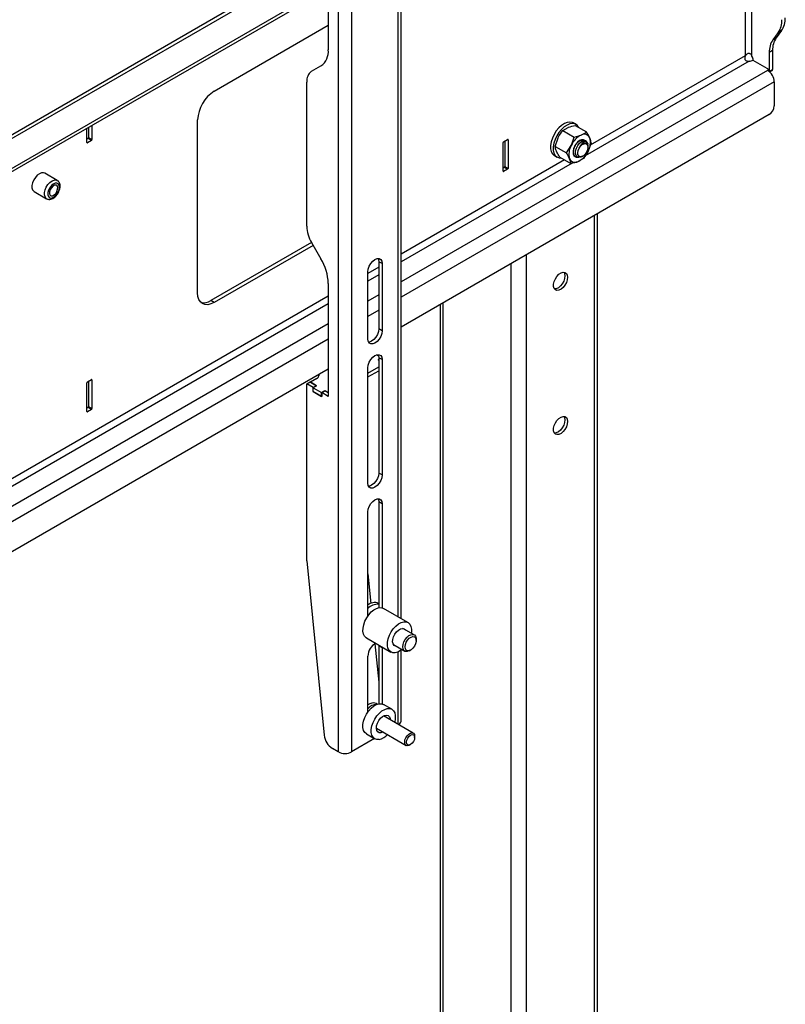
# Model space of a CAD drawing. Header units: millimetres. Extents: x -2165 to 1756, y -606 to 2289.
# Tile 9 of 10: x 1135 to 1460, y 648 to 1067. Entities that reach past the tile are written whole.
import ezdxf

# ---------------------------------------------------------------- set-up
doc = ezdxf.new("R2010")
doc.units = ezdxf.units.MM

msp = doc.modelspace()

# ---------------------------------------------------------------- linework, layer by layer
at = {"linetype": 'Continuous', "lineweight": 25}
for p, q in [((1270.05, 1270.08), (1270.05, 755.66)), ((1275.71, 1270.08), (1275.71, 755.66)), ((1295.51, 813.02), (1295.51, 1190.12)), ((1296.68, 812.34), (1296.68, 1190.82)), ((1442.91, 1182.13), (1442.91, 1051.53)), ((1445.74, 1051.26), (1445.74, 1183.77)), ((1263.46, 1094.18), (1013.84, 950.08)), ((1264.81, 1093.33), (1013.84, 948.45)), ((1264.87, 1080.71), (1013.84, 935.79)), ((1013.84, 934.44), (1264.87, 1079.35)), ((1265.78, 1078.3), (1265.78, 1054.05)), ((1217.34, 1036.45), (1265.78, 1064.41)), ((1456.92, 1061.33), (1454.63, 1058.31)), ((1454.63, 1058.31), (1456.05, 1059.12)), ((1458.33, 1062.15), (1456.05, 1059.12)), ((1458.33, 1062.15), (1456.92, 1061.33)), ((1442.84, 1051.49), (1377.04, 1013.51)), ((1442.84, 1051.54), (1442.99, 1051.45)), ((1442.84, 1051.49), (1442.96, 1051.42)), ((1442.91, 1051.53), (1442.87, 1051.55)), ((1442.91, 1051.53), (1442.99, 1051.45)), ((1454.5, 1053.65), (1453.09, 1052.84)), ((1453.09, 1052.84), (1453.09, 1044.84)), ((1454.5, 1053.65), (1454.5, 1045.65)), ((1258.69, 1044.88), (1262.67, 1047.18)), ((1444.55, 1049.21), (1374.9, 1009.01)), ((1446.16, 1049.57), (1453.02, 1045.61)), ((1452.38, 1045.24), (1296.68, 955.36)), ((1453.02, 1045.61), (1452.38, 1045.24)), ((1453.02, 1045.61), (1453.02, 1044.79)), ((1453.08, 1044.74), (1453.09, 1044.84)), ((1453.09, 1044.84), (1454.5, 1045.65)), ((1453.25, 1044.59), (1454.3, 1045.19)), ((1256.62, 979.05), (1256.62, 1040.31)), ((1455.21, 1040.34), (1296.68, 948.83)), ((1455.21, 1040.34), (1455.21, 1030.14)), ((1453.09, 1026.46), (1296.68, 936.17)), ((1163.95, 1021.1), (1163.95, 1016.69)), ((1165.37, 1021.91), (1165.37, 1015.87)), ((1210.27, 950.71), (1210.27, 1024.2)), ((1365.4, 1019.68), (1367.62, 1021)), ((1370.96, 1022.29), (1369.83, 1022.95)), ((1370.66, 1021.84), (1375.42, 1019.09)), ((1163.25, 1014.65), (1163.25, 1020.69)), ((1365.4, 1019.68), (1370.17, 1016.93)), ((1370.17, 1016.93), (1373.21, 1017.77)), ((1163.74, 1016.32), (1163.25, 1016.04)), ((1163.25, 1014.65), (1163.46, 1014.53)), ((1165.16, 1015.51), (1163.46, 1014.53)), ((1165.16, 1015.51), (1163.74, 1016.32)), ((1163.95, 1016.69), (1165.37, 1015.87)), ((1340.02, 1002.38), (1340.02, 1014.55)), ((1340.24, 1014.92), (1341.93, 1015.9)), ((1340.73, 1015.2), (1340.73, 1004.43)), ((1342.14, 1015.78), (1341.93, 1015.9)), ((1342.14, 1015.78), (1342.14, 1003.61)), ((1362.12, 1012.97), (1363.35, 1016.56)), ((1362.12, 1012.97), (1366.89, 1010.22)), ((1366.89, 1010.22), (1368.94, 1013.34)), ((1373.18, 1015.36), (1373.43, 1015.25)), ((1375.95, 1014.22), (1375.94, 1013.52)), ((1376.06, 1012.61), (1376.06, 1012.83)), ((1377.39, 1014.53), (1376.16, 1010.94)), ((1361.83, 1009.09), (1362.96, 1008.44)), ((1364.09, 1008.42), (1368.86, 1005.67)), ((1370.75, 1008.56), (1370.86, 1008.5)), ((1373.57, 1008.68), (1373.89, 1008.86)), ((1366.16, 1007.22), (1296.68, 967.12)), ((1369.35, 1005.8), (1296.68, 963.85)), ((1340.73, 1004.43), (1342.14, 1003.61)), ((1374.11, 1007.82), (1371.89, 1006.51)), ((1150.65, 998.5), (1145.34, 1001.56)), ((1340.52, 1004.06), (1340.02, 1003.77)), ((1340.02, 1002.38), (1340.24, 1002.26)), ((1341.93, 1003.24), (1340.24, 1002.26)), ((1341.93, 1003.24), (1340.52, 1004.06)), ((1140.84, 993.77), (1146.15, 990.71)), ((1378.84, 398.55), (1378.84, 983.6)), ((1380.19, 397.77), (1380.19, 984.38)), ((1258.67, 972.12), (1215.93, 947.44)), ((1259.38, 970.89), (1217.34, 946.63)), ((1258.69, 972.08), (1262.67, 965.19)), ((1349.99, 381.27), (1349.99, 966.95)), ((1288.62, 963.16), (1287.2, 963.97)), ((1287.2, 963.97), (1287.2, 935.4)), ((1288.62, 963.16), (1288.62, 934.58)), ((1343.49, 378.66), (1343.49, 963.19)), ((1287.2, 961.64), (1282.61, 958.99)), ((1282.61, 931.11), (1282.61, 959.69)), ((1287.2, 958.38), (1282.61, 955.72)), ((1265.78, 954.74), (1265.78, 906.74)), ((1287.2, 949.89), (1282.61, 947.23)), ((1265.78, 949.27), (1013.84, 803.83)), ((1265.78, 946.01), (1013.84, 800.57)), ((1217.34, 946.63), (1215.93, 947.44)), ((1313.29, 945.76), (1313.29, 361.23)), ((1314.64, 362.01), (1314.64, 946.54)), ((1287.2, 943.36), (1282.61, 940.7)), ((1265.78, 937.52), (1013.84, 792.08)), ((1288.62, 934.58), (1287.2, 935.4)), ((1265.78, 930.99), (1013.84, 785.55)), ((1287.14, 923.79), (1286.2, 924.34)), ((1287.01, 922.24), (1287.2, 922.35)), ((1287.2, 922.12), (1287.01, 922.24)), ((1287.08, 922.2), (1287.2, 922.27)), ((1287.2, 922.12), (1287.08, 922.2)), ((1288.62, 922.33), (1287.2, 923.15)), ((1287.2, 923.15), (1287.2, 874.15)), ((1288.62, 922.33), (1288.62, 873.34)), ((1265.78, 918.33), (1013.84, 772.89)), ((1282.61, 916.63), (1287.2, 919.29)), ((1282.61, 869.87), (1282.61, 918.86)), ((1282.61, 915), (1287.2, 917.65)), ((1163.25, 900.33), (1163.25, 912.5)), ((1163.46, 912.87), (1165.16, 913.85)), ((1163.95, 913.15), (1163.95, 902.37)), ((1165.37, 913.72), (1165.16, 913.85)), ((1165.37, 913.72), (1165.37, 901.56)), ((1256.62, 912.02), (1258.03, 912.84)), ((1260.77, 911.26), (1258.03, 912.84)), ((1260.85, 914.28), (1258.19, 912.75)), ((1258.19, 912.75), (1260.84, 911.22)), ((1261.73, 915.99), (1261.73, 915.5)), ((1256.62, 836.9), (1256.62, 912.02)), ((1259.36, 910.44), (1256.62, 912.02)), ((1259.36, 910.44), (1260.77, 911.26)), ((1259.36, 908.81), (1259.36, 910.44)), ((1259.36, 908.81), (1259.43, 908.85)), ((1263.04, 906.68), (1259.36, 908.81)), ((1260.84, 911.22), (1259.43, 910.4)), ((1259.43, 910.4), (1262.97, 908.36)), ((1259.43, 908.77), (1259.43, 910.4)), ((1259.43, 908.77), (1262.97, 906.72)), ((1260.77, 911.17), (1260.77, 911.26)), ((1262.97, 908.36), (1264.38, 909.17)), ((1262.97, 906.72), (1262.97, 908.36)), ((1263.04, 908.32), (1264.45, 909.13)), ((1263.04, 908.32), (1263.04, 906.68)), ((1265.78, 906.74), (1263.04, 908.32)), ((1264.38, 909.17), (1265.78, 908.37)), ((1264.38, 909.09), (1264.38, 909.17)), ((1265.78, 908.37), (1264.45, 909.13)), ((1262.97, 906.72), (1263.04, 906.77)), ((1163.74, 902.01), (1163.25, 901.72)), ((1163.25, 900.33), (1163.46, 900.21)), ((1165.16, 901.19), (1163.46, 900.21)), ((1165.16, 901.19), (1163.74, 902.01)), ((1163.95, 902.37), (1165.37, 901.56)), ((1288.62, 873.34), (1287.2, 874.15)), ((1288.62, 861.09), (1287.2, 861.91)), ((1287.2, 861.91), (1287.2, 816.91)), ((1288.62, 861.09), (1288.62, 816.89)), ((1282.61, 813.42), (1282.61, 857.62)), ((1256.62, 836.9), (1264.02, 762.73)), ((1282.61, 831.28), (1283.86, 818.76)), ((1287.2, 818.68), (1287.07, 818.76)), ((1299.63, 810.64), (1289.24, 816.64)), ((1282.61, 813.44), (1282.71, 813.57)), ((1302.25, 805.37), (1297.45, 808.15)), ((1281.99, 804.08), (1292.38, 798.08)), ((1303.08, 802.98), (1303.08, 803.54)), ((1285.57, 801.56), (1287.2, 785.21)), ((1287.18, 801.09), (1287.2, 800.67)), ((1288.62, 799.85), (1287.2, 800.67)), ((1287.2, 800.67), (1287.2, 776.08)), ((1288.59, 800.27), (1288.62, 799.85)), ((1288.62, 799.85), (1288.62, 776.07)), ((1293.45, 801.22), (1298.26, 798.44)), ((1282.61, 772.6), (1282.61, 796.38)), ((1295.51, 767.28), (1295.51, 798.18)), ((1296.68, 768.72), (1296.68, 798.88)), ((1300.26, 798.64), (1300.74, 798.92)), ((1282.86, 775.78), (1282.61, 775.71)), ((1286.58, 775.91), (1286.07, 776.2)), ((1292.77, 773.77), (1289.24, 775.81)), ((1301.85, 763.62), (1289.21, 770.92)), ((1286.21, 765.72), (1298.85, 758.43)), ((1281.99, 763.26), (1285.52, 761.22)), ((1302.47, 761.8), (1302.47, 762.25)), ((1285.43, 761.27), (1275.71, 755.66)), ((1300.35, 758.58), (1300.74, 758.8)), ((1270.05, 755.66), (1267.53, 757.11))]:
    msp.add_line(p, q, dxfattribs=at)
at = {"linetype": 'Continuous', "lineweight": 25, "flags": 128}
for points in [[(1442.87, 1051.55), (1442.86, 1051.55), (1442.85, 1051.55), (1442.84, 1051.54), (1442.84, 1051.53), (1442.83, 1051.52), (1442.83, 1051.51), (1442.83, 1051.5), (1442.84, 1051.49)], [(1369.83, 1022.95), (1369.44, 1023.13), (1368.42, 1023.32), (1367.28, 1023.17), (1366.07, 1022.68), (1364.85, 1021.88), (1363.67, 1020.81)], [(1372.14, 1020.98), (1372.07, 1021.13), (1371.42, 1021.96), (1370.57, 1022.48), (1369.55, 1022.67), (1368.41, 1022.51), (1367.2, 1022.03), (1365.98, 1021.23), (1364.8, 1020.16)], [(1363.67, 1020.81), (1362.6, 1019.51), (1361.68, 1018.05), (1360.95, 1016.5), (1360.45, 1014.92), (1360.2, 1013.39), (1360.22, 1011.99), (1360.5, 1010.77), (1361.02, 1009.8), (1361.78, 1009.12), (1361.83, 1009.09)], [(1364.8, 1020.16), (1363.73, 1018.86), (1362.81, 1017.4), (1362.08, 1015.84), (1361.58, 1014.26), (1361.33, 1012.74), (1361.35, 1011.33), (1361.63, 1010.12), (1362.15, 1009.15), (1362.91, 1008.47), (1363.85, 1008.11), (1364.69, 1008.07)], [(1374.86, 1015.36), (1374.75, 1015.46), (1374.13, 1015.76), (1373.37, 1015.74), (1372.53, 1015.4), (1371.7, 1014.76), (1370.94, 1013.9), (1370.33, 1012.88), (1369.91, 1011.79), (1369.73, 1010.73), (1369.8, 1009.8), (1370.11, 1009.08), (1370.64, 1008.63), (1370.67, 1008.61)], [(1373.56, 1008.71), (1373.04, 1008.43), (1372.21, 1008.3), (1371.51, 1008.54), (1371.02, 1009.12), (1370.78, 1010), (1370.84, 1011.08), (1371.17, 1012.24), (1371.77, 1013.38), (1372.55, 1014.34), (1373.43, 1015.03), (1374.32, 1015.37), (1374.58, 1015.4), (1374.58, 1015.4)], [(1375.98, 1013.25), (1376.05, 1012.44), (1375.87, 1011.49), (1375.45, 1010.53), (1374.84, 1009.66), (1374.12, 1009.01), (1373.37, 1008.64), (1372.68, 1008.59), (1372.14, 1008.88), (1371.81, 1009.47), (1371.73, 1010.29), (1371.92, 1011.24), (1372.34, 1012.2), (1372.94, 1013.06), (1373.67, 1013.72), (1374.42, 1014.09), (1375.11, 1014.14), (1375.65, 1013.85), (1375.98, 1013.25)], [(1370.74, 1008.59), (1371.34, 1008.49), (1371.52, 1008.5)], [(1145.34, 1001.56), (1144.81, 1001.75), (1143.99, 1001.71), (1143.09, 1001.34), (1142.2, 1000.67), (1141.37, 999.76), (1140.69, 998.68), (1140.2, 997.52), (1139.94, 996.37), (1139.94, 995.33), (1140.2, 994.47), (1140.69, 993.87), (1140.84, 993.77)], [(1146.18, 990.69), (1145.95, 990.84), (1145.48, 991.46), (1145.24, 992.33), (1145.26, 993.38), (1145.53, 994.54), (1146.03, 995.7), (1146.73, 996.77), (1147.56, 997.67), (1148.46, 998.31), (1149.35, 998.66), (1150.17, 998.68), (1150.63, 998.51)], [(1150.4, 992.51), (1151.02, 993.49), (1151.42, 994.54), (1151.58, 995.55), (1151.47, 996.42), (1151.1, 997.04), (1150.51, 997.36), (1149.78, 997.33), (1148.97, 996.97), (1148.17, 996.3), (1147.48, 995.41), (1146.96, 994.38), (1146.67, 993.34), (1146.65, 992.39), (1146.9, 991.63), (1147.38, 991.15), (1148.05, 991), (1148.84, 991.2), (1149.65, 991.72), (1150.4, 992.51)], [(1150.03, 992.99), (1150.54, 993.83), (1150.82, 994.72), (1150.85, 995.53), (1150.61, 996.14), (1150.14, 996.45), (1149.51, 996.42), (1148.82, 996.05), (1148.18, 995.4), (1147.67, 994.57), (1147.38, 993.68), (1147.36, 992.86), (1147.6, 992.26), (1148.07, 991.94), (1148.7, 991.97), (1149.39, 992.34), (1150.03, 992.99)], [(1282.61, 959.69), (1282.75, 960.85), (1283.18, 962.06), (1283.84, 963.21), (1284.68, 964.19), (1285.61, 964.89), (1286.54, 965.26), (1287.38, 965.25), (1288.04, 964.87), (1288.47, 964.15), (1288.62, 963.16)], [(1286.91, 965.3), (1287.06, 964.96), (1287.2, 963.97)], [(1367.42, 957.33), (1367.29, 956.23), (1366.9, 955.07), (1366.29, 953.96), (1365.52, 953), (1364.64, 952.26), (1363.75, 951.82), (1362.92, 951.72), (1362.22, 951.96), (1361.71, 952.52), (1361.45, 953.36), (1361.45, 954.4), (1361.71, 955.54), (1362.22, 956.68), (1362.92, 957.73), (1363.75, 958.59), (1364.64, 959.18), (1365.52, 959.46), (1366.29, 959.39), (1366.9, 958.98), (1367.29, 958.27), (1367.42, 957.33)], [(1365.9, 959.47), (1366.16, 958.93), (1366.29, 957.98)], [(1366.29, 957.98), (1366.16, 956.88), (1365.77, 955.73), (1365.16, 954.62), (1364.38, 953.65), (1363.51, 952.92), (1362.62, 952.48), (1361.8, 952.37)], [(1217.34, 946.63), (1215.96, 945.99), (1214.63, 945.69), (1213.41, 945.73), (1212.34, 946.13), (1211.46, 946.86), (1210.81, 947.9), (1210.41, 949.19), (1210.27, 950.71)], [(1288.62, 934.58), (1288.47, 933.42), (1288.04, 932.21), (1287.38, 931.06), (1286.54, 930.08), (1285.61, 929.37), (1284.68, 929.01), (1283.84, 929.02), (1283.18, 929.4), (1282.75, 930.12), (1282.61, 931.11)], [(1287.2, 935.4), (1287.06, 934.24), (1286.63, 933.02), (1285.96, 931.87), (1285.13, 930.9), (1284.2, 930.19), (1283.27, 929.82), (1282.9, 929.78)], [(1282.61, 918.86), (1282.75, 920.02), (1283.18, 921.23), (1283.84, 922.38), (1284.68, 923.36), (1285.61, 924.07), (1286.54, 924.43), (1287.38, 924.42), (1288.04, 924.04), (1288.47, 923.32), (1288.62, 922.33)], [(1286.91, 924.47), (1287.06, 924.13), (1287.2, 923.15)], [(1367.42, 896.09), (1367.29, 894.99), (1366.9, 893.83), (1366.29, 892.72), (1365.52, 891.76), (1364.64, 891.02), (1363.75, 890.58), (1362.92, 890.48), (1362.22, 890.72), (1361.71, 891.28), (1361.45, 892.12), (1361.45, 893.15), (1361.71, 894.3), (1362.22, 895.44), (1362.92, 896.49), (1363.75, 897.35), (1364.64, 897.94), (1365.52, 898.22), (1366.29, 898.15), (1366.9, 897.74), (1367.29, 897.03), (1367.42, 896.09)], [(1366.29, 896.74), (1366.16, 895.64), (1365.77, 894.48), (1365.16, 893.37), (1364.38, 892.41), (1363.51, 891.68), (1362.62, 891.24), (1361.8, 891.13)], [(1365.9, 898.23), (1366.16, 897.69), (1366.29, 896.74)], [(1288.62, 873.34), (1288.47, 872.18), (1288.04, 870.97), (1287.38, 869.82), (1286.54, 868.84), (1285.61, 868.13), (1284.68, 867.77), (1283.84, 867.78), (1283.18, 868.16), (1282.75, 868.88), (1282.61, 869.87)], [(1287.2, 874.15), (1287.06, 873), (1286.63, 871.78), (1285.96, 870.63), (1285.13, 869.66), (1284.2, 868.95), (1283.27, 868.58), (1282.9, 868.54)], [(1282.61, 857.62), (1282.75, 858.78), (1283.18, 859.99), (1283.84, 861.14), (1284.68, 862.12), (1285.61, 862.83), (1286.54, 863.19), (1287.38, 863.18), (1288.04, 862.8), (1288.47, 862.08), (1288.62, 861.09)], [(1286.91, 863.23), (1287.06, 862.89), (1287.2, 861.91)], [(1281.99, 804.08), (1281.89, 804.14), (1281.2, 804.8), (1280.73, 805.74), (1280.5, 806.91), (1280.53, 808.26), (1280.82, 809.71), (1281.35, 811.19), (1282.09, 812.63), (1283, 813.96), (1284.05, 815.1), (1285.18, 816.01), (1286.33, 816.64), (1287.44, 816.95), (1288.46, 816.93), (1289.24, 816.64)], [(1297.03, 799.15), (1296.44, 798.71), (1295.29, 798.09), (1294.18, 797.78), (1293.16, 797.8), (1292.28, 798.14), (1291.59, 798.8), (1291.12, 799.74), (1290.9, 800.91), (1290.93, 802.26), (1291.22, 803.71), (1291.74, 805.19), (1292.48, 806.63), (1293.4, 807.95), (1294.45, 809.1), (1295.57, 810.01), (1296.72, 810.64), (1297.83, 810.95), (1298.85, 810.93), (1299.73, 810.58), (1300.42, 809.92), (1300.89, 808.98), (1301.11, 807.81), (1301.08, 806.47), (1301.03, 806.08)], [(1294.56, 800.58), (1294.38, 800.6), (1293.73, 800.91), (1293.28, 801.52), (1293.08, 802.39), (1293.14, 803.43), (1293.45, 804.55), (1293.99, 805.66), (1294.71, 806.65), (1295.54, 807.44), (1296.41, 807.95), (1297.25, 808.15), (1297.98, 808.01), (1298.53, 807.54), (1298.56, 807.51)], [(1297.43, 800.28), (1297.55, 801.31), (1297.92, 802.4), (1298.49, 803.44), (1299.22, 804.35), (1300.04, 805.04), (1300.88, 805.46), (1301.67, 805.55), (1302.33, 805.33), (1302.8, 804.8), (1303.05, 804.01), (1303.08, 803.54)], [(1298.4, 800.28), (1298.53, 801.23), (1298.9, 802.22), (1299.46, 803.15), (1300.17, 803.92), (1300.94, 804.43), (1301.68, 804.64), (1302.33, 804.53), (1302.8, 804.1), (1303.05, 803.4), (1303.05, 802.51), (1302.8, 801.53), (1302.33, 800.55), (1301.68, 799.7), (1300.94, 799.05), (1300.17, 798.68), (1299.46, 798.63), (1298.9, 798.9), (1298.53, 799.47), (1298.4, 800.28)], [(1300.26, 798.64), (1300.04, 798.53), (1299.22, 798.27), (1298.49, 798.34), (1297.92, 798.72), (1297.55, 799.39), (1297.43, 800.28)], [(1281.99, 763.26), (1281.98, 763.26), (1281.26, 763.89), (1280.77, 764.8), (1280.52, 765.95), (1280.52, 767.27), (1280.78, 768.72), (1281.28, 770.2), (1282, 771.65), (1282.9, 772.99), (1283.93, 774.16), (1285.05, 775.1), (1286.2, 775.76), (1287.32, 776.1), (1288.35, 776.12), (1289.24, 775.81)], [(1287.44, 760.93), (1286.41, 760.91), (1285.51, 761.22), (1284.8, 761.85), (1284.3, 762.76), (1284.05, 763.91), (1284.05, 765.23), (1284.31, 766.67), (1284.81, 768.16), (1285.53, 769.6), (1286.43, 770.95), (1287.47, 772.12), (1288.59, 773.06), (1289.73, 773.71), (1290.85, 774.06), (1291.89, 774.08), (1292.78, 773.77), (1293.49, 773.14), (1293.99, 772.23), (1294.24, 771.08), (1294.24, 769.76), (1293.98, 768.32), (1293.95, 768.19)], [(1288.17, 763.74), (1287.4, 763.76), (1286.78, 764.12), (1286.37, 764.78), (1286.21, 765.68), (1286.31, 766.75), (1286.67, 767.87), (1287.24, 768.97), (1287.98, 769.93), (1288.83, 770.68), (1289.7, 771.14), (1290.52, 771.28), (1291.23, 771.09), (1291.74, 770.57), (1292.03, 769.78), (1292.08, 769.27)], [(1289.08, 764.07), (1289.03, 764.04), (1288.17, 763.74)], [(1298.23, 759.8), (1298.36, 760.71), (1298.73, 761.66), (1299.29, 762.54), (1299.98, 763.23), (1300.72, 763.65), (1301.41, 763.76), (1301.98, 763.54), (1302.34, 763.01), (1302.47, 762.25), (1302.47, 762.25)], [(1299.01, 759.8), (1299.15, 760.64), (1299.52, 761.51), (1300.08, 762.26), (1300.74, 762.8), (1301.41, 763.03), (1301.97, 762.92), (1302.34, 762.49), (1302.47, 761.8), (1302.34, 760.96), (1301.97, 760.09), (1301.41, 759.34), (1300.74, 758.8), (1300.08, 758.57), (1299.52, 758.68), (1299.15, 759.11), (1299.01, 759.8)], [(1300.35, 758.58), (1299.98, 758.4), (1299.29, 758.29), (1298.73, 758.51), (1298.36, 759.04), (1298.23, 759.8)]]:
    msp.add_lwpolyline(points, dxfattribs=at)
at = {"linetype": 'Continuous', "lineweight": 25}
for centre, radius, start, end in [((1450.85, 1067.21), 9.04, 325.9088, 2.5831), ((1449.44, 1066.4), 9.04, 325.9088, 2.5831), ((1463.53, 1054.06), 9.04, 145.9088, 182.5831), ((1462.12, 1053.24), 9.04, 145.9088, 182.5831), ((1258.27, 1053.31), 7.55, 305.698, 5.6204), ((1441.92, 1049.21), 4.33, 4.1405, 28.3184), ((1444.4, 1053.68), 4.47, 271.9253, 293.1676), ((1261.63, 1040.8), 5.03, 125.698, 185.6204), ((1449.07, 1040.07), 6.15, 2.6055, 57.3945), ((1454.03, 1045.59), 0.48, 304.0564, 7.2558), ((1225.62, 1023.5), 15.37, 122.6055, 177.3945), ((1450.61, 1030.35), 4.61, 302.6055, 357.3945), ((1377.23, 1009.63), 9.08, 116.2914, 155.8919), ((1374.47, 1015.54), 2.56, 23.7257, 119.5572), ((1163.38, 1014.63), 0.131, 170.786, 309.2033), ((1163.49, 1016.71), 0.461, 302.6055, 357.3945), ((1164.91, 1015.89), 0.461, 302.6055, 357.3945), ((1340.48, 1014.53), 0.461, 122.6055, 177.3945), ((1342.02, 1015.8), 0.131, 350.786, 129.2033), ((1375.14, 1009.76), 7.16, 150.0255, 196.6753), ((1373.26, 1013.22), 2.15, 71.2439, 137.5277), ((1374.49, 1013.91), 1.49, 11.9853, 86.5088), ((1369.96, 1014.52), 7.16, 330.0255, 16.6753), ((1367.87, 1014.65), 9.08, 296.2914, 335.8919), ((1340.27, 1004.45), 0.461, 302.6055, 357.3945), ((1370.63, 1008.74), 2.56, 203.7257, 299.5572), ((1340.15, 1002.36), 0.131, 170.786, 309.2033), ((1341.68, 1003.63), 0.461, 302.6055, 357.3945), ((1271.04, 979.55), 14.43, 181.9565, 211.1437), ((1244.15, 954), 21.64, 1.9565, 31.1437), ((1212.87, 951.88), 5.38, 257.24, 304.5426), ((1163.71, 912.48), 0.461, 122.6055, 177.3945), ((1165.24, 913.75), 0.131, 350.786, 129.2033), ((1260.23, 915.65), 1.51, 294.3747, 354.3052), ((1163.38, 900.31), 0.131, 170.786, 309.2033), ((1163.49, 902.39), 0.461, 302.6055, 357.3945), ((1164.91, 901.58), 0.461, 302.6055, 357.3945), ((1285.41, 814.67), 4.42, 67.9886, 129.4271), ((1287.07, 812.3), 6.15, 88.7882, 136.534), ((1288.81, 796.25), 6.21, 117.0706, 178.7801), ((1284.81, 773.15), 3.3, 67.5921, 131.8045), ((1286.43, 770.93), 4.89, 91.0278, 141.4532), ((1294.75, 768.89), 1.95, 298.6706, 354.785), ((1271.76, 763.66), 7.79, 186.8793, 237.1474), ((1285.72, 767.87), 7.15, 283.9521, 317.0099), ((1272.88, 761.11), 6.15, 242.6097, 297.3903)]:
    msp.add_arc(centre, radius, start, end, dxfattribs=at)
for points, knots in [([(1442.96, 1051.42), (1442.88, 1051.27), (1442.73, 1051), (1442.63, 1050.55), (1442.67, 1050.11), (1442.86, 1049.72), (1443.17, 1049.42), (1443.58, 1049.24), (1444.06, 1049.16), (1444.38, 1049.2), (1444.55, 1049.21)], [0, 0, 0, 0, 0.134824, 0.259819, 0.377299, 0.491377, 0.606816, 0.72846, 0.859014, 1, 1, 1, 1]), ([(1445.74, 1051.26), (1445.67, 1051.42), (1445.53, 1051.73), (1445.22, 1052.11), (1444.84, 1052.37), (1444.4, 1052.48), (1443.96, 1052.43), (1443.56, 1052.22), (1443.22, 1051.88), (1443.07, 1051.59), (1442.99, 1051.45)], [0, 0, 0, 0, 0.140345, 0.270161, 0.390809, 0.505647, 0.619403, 0.737471, 0.863534, 1, 1, 1, 1]), ([(1367.62, 1021), (1367.68, 1021.02), (1368.58, 1021.38), (1369.65, 1021.62), (1370.66, 1021.84)], [0, 0, 0, 0, 0.0702148, 1, 1, 1, 1]), ([(1363.35, 1016.56), (1363.39, 1016.64), (1363.95, 1017.77), (1364.7, 1018.76), (1365.4, 1019.68)], [0, 0, 0, 0, 0.070215, 1, 1, 1, 1]), ([(1368.94, 1013.34), (1368.98, 1013.42), (1369.53, 1014.55), (1369.86, 1015.79), (1370.17, 1016.93)], [0, 0, 0, 0, 0.070215, 1, 1, 1, 1]), ([(1373.21, 1017.77), (1373.27, 1017.8), (1374.15, 1018.17), (1374.81, 1018.64), (1375.42, 1019.09)], [0, 0, 0, 0, 0.0702148, 1, 1, 1, 1]), ([(1376.82, 1016.57), (1376.72, 1016.78), (1376.37, 1017.57), (1375.82, 1018.45), (1375.42, 1019.09)], [0, 0, 0, 0, 0.268634, 1, 1, 1, 1]), ([(1362.7, 1010.93), (1362.61, 1011.13), (1362.3, 1011.89), (1362.2, 1012.52), (1362.12, 1012.97)], [0, 0, 0, 0, 0.268634, 1, 1, 1, 1]), ([(1370.77, 1013.63), (1370.52, 1013.19), (1369.96, 1012.21), (1369.71, 1010.51), (1370, 1009.15), (1370.55, 1008.75), (1370.77, 1008.59)], [0, 0, 0, 0, 0.220895, 0.506529, 0.802427, 1, 1, 1, 1]), ([(1372.03, 1008.36), (1371.95, 1008.33), (1371.42, 1008.14), (1370.62, 1008.53), (1369.92, 1009.57), (1369.87, 1011.25), (1370.43, 1012.98), (1371.32, 1014.4), (1372.39, 1015.42), (1373.54, 1015.97), (1374.13, 1015.75), (1374.4, 1015.64)], [0, 0, 0, 0, 0.021929, 0.14973, 0.280559, 0.414884, 0.549429, 0.657085, 0.760783, 0.889012, 1, 1, 1, 1]), ([(1375.95, 1014.22), (1375.86, 1014.4), (1375.66, 1014.8), (1375.05, 1015.02), (1374.31, 1014.81), (1373.53, 1014.21), (1373.08, 1013.55), (1372.84, 1013.21)], [0, 0, 0, 0, 0.182107, 0.396994, 0.603431, 0.792185, 1, 1, 1, 1]), ([(1372.84, 1013.21), (1373.16, 1013.54), (1373.82, 1014.22), (1374.72, 1014.51), (1375.07, 1014.3), (1375.19, 1014.22)], [0, 0, 0, 0, 0.3911556, 0.7961314, 1, 1, 1, 1]), ([(1372.84, 1013.21), (1372.91, 1013.29), (1373.04, 1013.43), (1373.26, 1013.63), (1373.47, 1013.8), (1373.69, 1013.96), (1373.92, 1014.08), (1374.14, 1014.19), (1374.36, 1014.26), (1374.5, 1014.29), (1374.57, 1014.31)], [0, 0, 0, 0, 0.124338, 0.248676, 0.373014, 0.497352, 0.62169, 0.746028, 0.872375, 1, 1, 1, 1]), ([(1374.57, 1014.31), (1374.8, 1014.33), (1375.24, 1014.38), (1375.74, 1014.03), (1376.03, 1013.51), (1376.03, 1013.02), (1376.03, 1012.83)], [0, 0, 0, 0, 0.268136, 0.5361, 0.812247, 1, 1, 1, 1]), ([(1377.39, 1014.53), (1377.37, 1014.69), (1377.29, 1015.29), (1377.02, 1016.03), (1376.82, 1016.57)], [0, 0, 0, 0, 0.257551, 1, 1, 1, 1]), ([(1364.09, 1008.42), (1363.95, 1008.64), (1363.39, 1009.53), (1362.99, 1010.33), (1362.7, 1010.93)], [0, 0, 0, 0, 0.2575513, 1, 1, 1, 1]), ([(1368.28, 1007.71), (1368.19, 1007.92), (1367.83, 1008.7), (1367.29, 1009.58), (1366.89, 1010.22)], [0, 0, 0, 0, 0.268634, 1, 1, 1, 1]), ([(1376.16, 1010.94), (1376.12, 1010.86), (1375.56, 1009.73), (1374.81, 1008.74), (1374.11, 1007.82)], [0, 0, 0, 0, 0.070215, 1, 1, 1, 1]), ([(1368.86, 1005.67), (1368.84, 1005.82), (1368.76, 1006.42), (1368.48, 1007.16), (1368.28, 1007.71)], [0, 0, 0, 0, 0.257551, 1, 1, 1, 1]), ([(1371.89, 1006.51), (1371.83, 1006.48), (1370.94, 1006.12), (1369.86, 1005.89), (1368.86, 1005.67)], [0, 0, 0, 0, 0.0702148, 1, 1, 1, 1]), ([(1150.49, 992.31), (1150.61, 992.48), (1150.97, 992.97), (1151.44, 993.87), (1151.8, 995), (1151.91, 996.08), (1151.79, 997.04), (1151.42, 997.81), (1151.01, 998.32), (1150.68, 998.45), (1150.61, 998.49)], [0, 0, 0, 0, 0.082319, 0.235974, 0.391044, 0.548854, 0.694554, 0.830205, 0.958922, 1, 1, 1, 1]), ([(1146.21, 990.71), (1146.39, 990.62), (1146.8, 990.4), (1147.57, 990.39), (1148.42, 990.6), (1149.28, 991.08), (1149.98, 991.69), (1150.35, 992.15), (1150.49, 992.31)], [0, 0, 0, 0, 0.127902, 0.305344, 0.487297, 0.683313, 0.889903, 1, 1, 1, 1])]:
    msp.add_open_spline(points, degree=3, knots=knots, dxfattribs=at)

doc.saveas('drawing.dxf')
